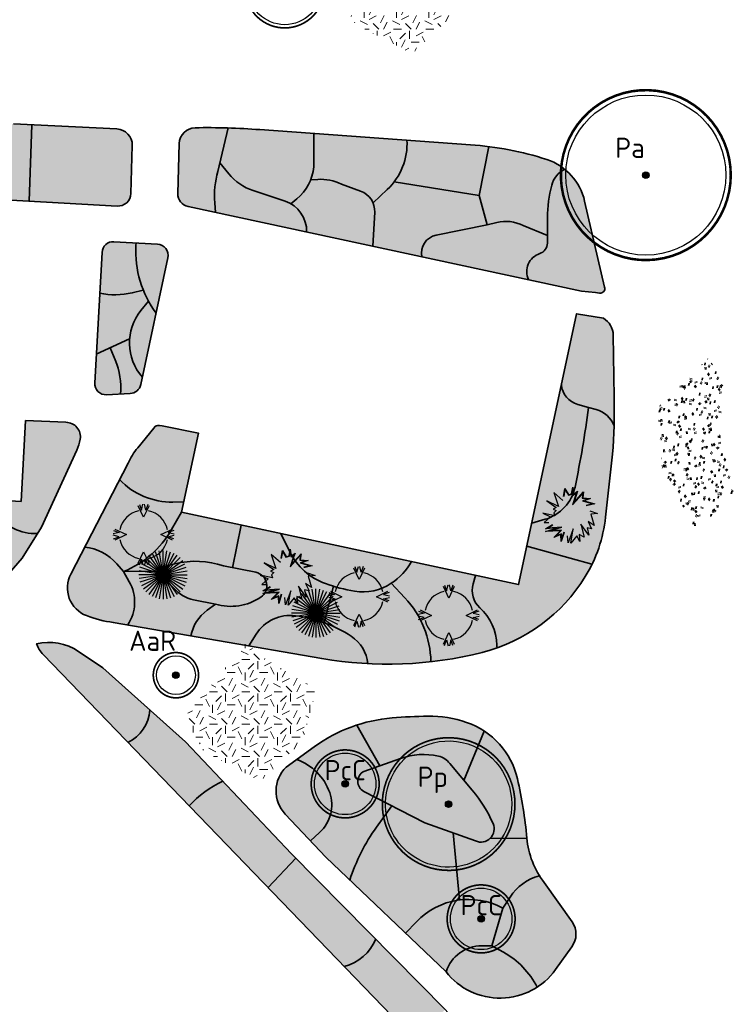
# Model space of a CAD drawing. Header units: metres. Extents: x 109081 to 109625, y 521087 to 521376.
# Tile 8 of 13: x 109360 to 109405, y 521174 to 521235. Entities that reach past the tile are written whole.
import ezdxf
from ezdxf.enums import TextEntityAlignment as Align

# ---------------------------------------------------------------- set-up
doc = ezdxf.new("R2010")
doc.units = ezdxf.units.M
doc.layers.get('0').update_dxf_attribs({"color": 253})
for name, color, linetype in [('Boom buitencontour', 253, 'Continuous'), ('Heester-I', 224, 'Continuous'), ('Heester-II', 173, 'Continuous'), ('Heester-III', 123, 'Continuous'), ('Heester-IV', 91, 'Continuous'), ('Heester-IX', 72, 'Continuous'), ('Heester-Sr', 72, 'Continuous'), ('Heester-VI', 221, 'Continuous'), ('Heester-VIII', 12, 'Continuous'), ('Heester-X', 32, 'Continuous'), ('Heester-XI', 52, 'Continuous'), ('Heester-XIII', 136, 'Continuous')]:
    doc.layers.add(name, color=color, linetype=linetype)
for name, color, linetype, lineweight in [('Heester-HhA', 117, 'Continuous', 35), ('Heester-SnS', 11, 'Continuous', 35), ('N-WE-GR-BEPLANTING-G', 90, 'Continuous', 35), ("N-WE-GR-BOMEN-Acer rubrum 'Sun valley'", 7, 'Continuous', 25), ("N-WE-GR-BOMEN-Amelanchier arborea 'Robin hill", 7, 'Continuous', 25), ('N-WE-GR-BOMEN-Parrotia persica', 7, 'Continuous', 25), ('N-WE-GR-BOMEN-Prunus avium', 7, 'Continuous', 25), ("N-WE-GR-BOMEN-Pyrus calleryana 'Chanticleer'", 7, 'Continuous', 25), ('N-WE-GR-BOMEN-tekst', 10, 'Continuous', 25), ('N-WE-GR-GRAS_KUNSTGRAS-A-200', 82, 'Continuous', 18), ('N-WE-GR-GRAS_RUIGGRAS-A-200', 62, 'Continuous', 18), ('N-WE-GR-HEESTER-Al', 90, 'Continuous', 25), ('N-WE-GR-HEESTER-Cm', 90, 'Continuous', 25), ('N-WE-GR-HEESTER-Ia', 90, 'Continuous', 25), ('N-WE-GR-SIERPLANTSOEN-G', 40, 'Continuous', 35)]:
    doc.layers.add(name, color=color, linetype=linetype, lineweight=lineweight)
doc.layers.add('Heester-PfL', color=160, linetype='Continuous', true_color=0x003fff)
doc.layers.add('Heester-VII', color=240, linetype='Continuous', true_color=0xff003f)
doc.layers.add('Heester-PlO', color=60, linetype='Continuous', lineweight=35, true_color=0xbfff00)
doc.styles.add('NLCS-ISO-M-T18', font='NLCS-ISO.ttf', dxfattribs={"height": 1.8})

# ---------------------------------------------------------------- blocks, each defined once
blk = doc.blocks.new('Prunus avium')
at = {"ltscale": 0.1}
h = blk.add_hatch(color=256, dxfattribs=at)
edge = h.paths.add_edge_path()
edge.add_arc((0, 0), 0.203, 0, 360)
at = {"color": 220}
blk.add_circle((0, 0), 4.95, dxfattribs=at)
at = {"ltscale": 0.1}
blk.add_circle((0, 0), 0.203, dxfattribs=at)
for radius in [0.105, 0.0607]:
    blk.add_circle((0, 0), radius)
at = {"layer": 'Boom buitencontour', "color": 109, "true_color": 0x135e2c, "const_width": 0.156}
blk.add_lwpolyline([(-5.087, 1.3, -0.88213), (5.25, 0, -1.13362)], format="xyb", close=True, dxfattribs=at)
at = {"layer": 'Boom buitencontour', "color": 109, "true_color": 0x135e2c}
blk.add_circle((0, 0), 5.25, dxfattribs=at)
at = {"layer": 'N-WE-GR-BOMEN-tekst', "style": 'NLCS-ISO-M-T18', "oblique": 0}
blk.add_text('Pa', height=1.25, dxfattribs=at).set_placement((-0.98, 1.689), align=Align.MIDDLE_CENTER)
blk = doc.blocks.new('Pyrus calleryana')
at = {"ltscale": 0.1}
h = blk.add_hatch(color=256, dxfattribs=at)
edge = h.paths.add_edge_path()
edge.add_arc((0, 0), 0.203, 0, 360)
at = {"color": 220}
blk.add_circle((0, 0), 1.9, dxfattribs=at)
at = {"ltscale": 0.1}
blk.add_circle((0, 0), 0.203, dxfattribs=at)
for radius in [0.105, 0.0607]:
    blk.add_circle((0, 0), radius)
at = {"layer": 'Boom buitencontour', "color": 109, "true_color": 0x135e2c, "const_width": 0.104}
blk.add_lwpolyline([(-2.035, 0.52, -0.88213), (2.1, 0, -1.13362)], format="xyb", close=True, dxfattribs=at)
at = {"layer": 'N-WE-GR-BOMEN-tekst', "style": 'NLCS-ISO-M-T18', "oblique": 0}
blk.add_text('PcC', height=1.25, dxfattribs=at).set_placement((0.004, 0.849), align=Align.MIDDLE_CENTER)
blk = doc.blocks.new('Parrotia persica')
at = {"ltscale": 0.1}
h = blk.add_hatch(color=256, dxfattribs=at)
edge = h.paths.add_edge_path()
edge.add_arc((0, 0), 0.203, 0, 360)
at = {"color": 220}
blk.add_lwpolyline([(-3.779, 0.966, -0.88213), (3.9, 0, -1.13362)], format="xyb", close=True, dxfattribs=at)
at = {"ltscale": 0.1}
blk.add_circle((0, 0), 0.203, dxfattribs=at)
for radius in [0.105, 0.0607]:
    blk.add_circle((0, 0), radius)
at = {"layer": 'Boom buitencontour', "color": 109, "true_color": 0x135e2c, "const_width": 0.104}
blk.add_lwpolyline([(-3.972, 1.015, -0.88213), (4.1, 0, -1.13362)], format="xyb", close=True, dxfattribs=at)
at = {"layer": 'N-WE-GR-BOMEN-tekst', "style": 'NLCS-ISO-M-T18', "oblique": 0}
blk.add_text('Pp', height=1.25, dxfattribs=at).set_placement((-0.98, 1.689), align=Align.MIDDLE_CENTER)
blk = doc.blocks.new('Amelanchier arborea')
at = {"ltscale": 0.1}
h = blk.add_hatch(color=256, dxfattribs=at)
edge = h.paths.add_edge_path()
edge.add_arc((0, 0), 0.203, 0, 360)
at = {"color": 220}
blk.add_circle((0, 0), 1.2, dxfattribs=at)
at = {"ltscale": 0.1}
blk.add_circle((0, 0), 0.203, dxfattribs=at)
for radius in [0.105, 0.0607]:
    blk.add_circle((0, 0), radius)
at = {"layer": 'Boom buitencontour', "color": 109, "true_color": 0x135e2c, "const_width": 0.104}
blk.add_lwpolyline([(-1.356, 0.347, -0.88213), (1.4, 0, -1.13362)], format="xyb", close=True, dxfattribs=at)
at = {"layer": 'N-WE-GR-BOMEN-tekst', "style": 'NLCS-ISO-M-T18', "oblique": 0}
blk.add_text('AaR', height=1.25, dxfattribs=at).set_placement((-1.442, 2.13), align=Align.MIDDLE_CENTER)
blk = doc.blocks.new('Acer rubrum')
at = {"ltscale": 0.1}
h = blk.add_hatch(color=256, dxfattribs=at)
edge = h.paths.add_edge_path()
edge.add_arc((0, 0), 0.203, 0, 360)
at = {"color": 220}
blk.add_circle((0, 0), 2.25, dxfattribs=at)
at = {"ltscale": 0.1}
blk.add_circle((0, 0), 0.203, dxfattribs=at)
for radius in [0.105, 0.0607]:
    blk.add_circle((0, 0), radius)
at = {"layer": 'Boom buitencontour', "color": 109, "true_color": 0x135e2c, "const_width": 0.104}
blk.add_lwpolyline([(-2.374, 0.607, -0.88213), (2.45, 0, -1.13362)], format="xyb", close=True, dxfattribs=at)
at = {"layer": 'N-WE-GR-BOMEN-tekst', "style": 'NLCS-ISO-M-T18', "oblique": 0}
blk.add_text('ArS', height=1.25, dxfattribs=at).set_placement((-0.227, 1.153), align=Align.MIDDLE_CENTER)
blk = doc.blocks.new('SGR-HEESTER_04')
at = {"flags": 128}
for points in [[(-0.257, 1.867), (-0.131, 1.516), (-0.044, 1.879)], [(0.261, 1.867), (0.136, 1.516), (0.048, 1.879)], [(0.337, 1.778), (0.002, 1.071), (-0.333, 1.778)], [(-1.862, 0.262), (-1.511, 0.137), (-1.873, 0.049)], [(-1.773, 0.338), (-1.065, 0.003), (-1.773, -0.332)], [(1.777, -0.332), (1.07, 0.003), (1.777, 0.338)], [(1.866, 0.262), (1.515, 0.137), (1.878, 0.049)], [(-1.862, -0.256), (-1.511, -0.13), (-1.873, -0.042)], [(1.866, -0.256), (1.515, -0.13), (1.878, -0.042)], [(-0.333, -1.771), (0.002, -1.064), (0.337, -1.771)], [(-0.257, -1.861), (-0.131, -1.51), (-0.044, -1.872)], [(0.261, -1.861), (0.136, -1.51), (0.048, -1.872)]]:
    blk.add_lwpolyline(points, dxfattribs=at)
for start, end in [(101.53696, 168.46304), (11.53696, 78.46304), (191.53696, 258.46304), (281.53696, 348.46304)]:
    blk.add_arc((0.002, 0.003), 1.5, start, end)
blk = doc.blocks.new('SGR-HEESTER_05')
for q in [(-0.681, 1.337), (-0.464, 1.427), (-0.235, 1.482), (0, 1.5), (0.235, 1.482), (0.464, 1.427), (0.681, 1.337), (-1.337, 0.681), (-1.214, 0.882), (-1.061, 1.061), (-0.882, 1.214), (0.882, 1.214), (1.061, 1.061), (1.214, 0.882), (1.337, 0.681), (-1.5, 0), (-1.482, 0.235), (-1.482, -0.235), (-1.427, 0.464), (-1.427, -0.464), (-1.337, -0.681), (-1.214, -0.882), (-1.061, -1.061), (-0.882, -1.214), (-0.681, -1.337), (-0.464, -1.427), (-0.235, -1.482), (1.427, 0.464), (1.482, 0.235), (1.5, 0), (1.482, -0.235), (1.427, -0.464), (1.337, -0.681), (1.214, -0.882), (1.061, -1.061), (0.882, -1.214), (0.681, -1.337), (0.464, -1.427), (0.235, -1.482), (0, -1.5)]:
    blk.add_line((0, 0), q)
blk = doc.blocks.new('SGR-HEESTER_06')
at = {"flags": 128}
for points in [[(-0.501, 1.061), (-0.501, 1.545), (-0.215, 1.222), (-0.215, 1.222), (-0.042, 1.297), (-0.042, 1.706), (0.083, 1.297), (0.294, 1.508), (0.256, 1.297), (0.182, 0.776), (0.666, 1.533), (0.679, 1.173), (1.163, 1.21), (0.79, 0.999), (1.473, 0.912), (0.977, 0.713)], [(-0.47, 1.061), (-0.47, 1.464), (-0.224, 1.185), (-0.011, 1.277), (-0.011, 1.5), (0.068, 1.239), (0.247, 1.417), (0.226, 1.302), (0.132, 0.64), (0.639, 1.433), (0.649, 1.14), (1.028, 1.169), (0.695, 0.98), (1.352, 0.897), (0.965, 0.742)], [(-0.501, 0.8), (-1.147, 1.197), (-0.712, 0.391), (-1.482, 0.614), (-0.836, 0.304), (-1.01, 0.18), (-0.811, 0.118), (-0.923, -0.044), (-0.836, -0.217), (-1.606, -0.168), (-1.085, -0.329), (-1.42, -0.726), (-1.134, -0.677)], [(1.25, 0.44), (1.746, 0.366), (1.337, 0.254), (1.647, -0.416), (1.25, -0.23), (1.535, -0.639), (1.25, -0.627), (1.424, -1.049), (0.84, -0.466), (1.175, -1.223), (0.84, -1.111), (0.952, -1.533), (0.703, -1.21), (0.405, -1.719), (0.418, -0.813), (0.244, -1.731), (0.132, -1.297)], [(-0.104, -1.136), (-0.191, -1.707), (-0.278, -1.297), (-0.687, -1.545), (-0.352, -1.074), (-1.258, -1.272), (-0.551, -0.925), (-1.283, -1.098), (-0.886, -0.763)], [(-0.134, -1.131), (-0.196, -1.536), (-0.257, -1.248), (-0.577, -1.442), (-0.281, -1.027), (-1.018, -1.188), (-0.292, -0.832), (-1.165, -1.039), (-0.866, -0.787)]]:
    blk.add_lwpolyline(points, dxfattribs=at)

msp = doc.modelspace()

# ---------------------------------------------------------------- hatches: boundary and pattern name
at = {"layer": 'Heester-HhA'}
h = msp.add_hatch(color=256, dxfattribs=at)
h.dxf.hatch_style = 1
h.paths.add_polyline_path([(109396.613, 521203.853), (109397.051, 521207.741, 0.009527), (109397.135, 521209.506, 0.238253), (109396.033, 521210.5), (109395.558, 521210.63, -0.019757), (109394.724, 521205.712, -0.276224), (109392.884, 521203.723), (109392.05, 521203.479), (109391.748, 521202.069), (109395.773, 521200.94, 0.085816)])
h = msp.add_hatch(color=256, dxfattribs=at)
h.dxf.hatch_style = 1
h.paths.add_polyline_path([(109371.459, 521209.04), (109369.209, 521209.506), (109369.044, 521209.526, 0.290186), (109368.687, 521209.355), (109367.699, 521208.146, 0.066023), (109367.104, 521207.182), (109366.581, 521206.172, 0.21144), (109369.879, 521204.788), (109370.55, 521204.802)])
h = msp.add_hatch(color=256, dxfattribs=at)
h.dxf.hatch_style = 1
h.paths.add_polyline_path([(109361.503, 521202.835, -0.236606), (109358.884, 521204.086), (109358.209, 521204.956), (109356.049, 521205.078), (109355.965, 521203.179), (109356.209, 521200.265, -0.013221), (109356.865, 521199.966, 0.308755), (109359.766, 521200.39), (109360.566, 521201.313)])
h = msp.add_hatch(color=256, dxfattribs=at)
h.dxf.hatch_style = 1
h.paths.add_polyline_path([(109379.793, 521199.588, -0.012215), (109379.306, 521199.748, -0.195302), (109377.102, 521201.712), (109376.549, 521202.836), (109374.094, 521203.363), (109373.566, 521200.728), (109374.993, 521200.446, -0.666237), (109375.304, 521198.912, -0.224269), (109372.505, 521198.477), (109371.987, 521198.1, 0.190623), (109370.986, 521196.518), (109374.558, 521195.9), (109375.017, 521196.622, -0.290437), (109377.449, 521197.763, -0.056193), (109379.232, 521197.329)])
h = msp.add_hatch(color=256, dxfattribs=at)
h.dxf.hatch_style = 1
h.paths.add_polyline_path([(109388.426, 521199.728), (109388.58, 521200.257), (109384.629, 521201.104, -0.112023), (109383.373, 521199.774), (109384.218, 521198.864, -0.183247), (109385.821, 521194.92, 0.033817), (109388.994, 521195.498, 0.022837), (109389.909, 521195.774, -0.042385), (109389.892, 521195.945, 0.208299), (109388.843, 521198.258, -0.287655)])
h = msp.add_hatch(color=256, dxfattribs=at)
h.dxf.hatch_style = 1
h.paths.add_polyline_path([(109336.827, 521197.418), (109330.537, 521194.706), (109331.132, 521193.329), (109335.995, 521195.561, 0.125594), (109372.175, 521149.266), (109373.393, 521148.326), (109370.136, 521144.107), (109371.086, 521143.491), (109375.17, 521148.849), (109373.092, 521150.454, -0.128552)])
at = {"layer": 'Heester-I'}
h = msp.add_hatch(color=256, dxfattribs=at)
h.dxf.hatch_style = 1
h.paths.add_polyline_path([(109373.293, 521227.901, 0.012575), (109371.246, 521227.911, 0.400062), (109370.267, 521226.94), (109370.179, 521223.843, 0.361626), (109370.811, 521223.038), (109372.509, 521222.674), (109372.46, 521223.28, -0.091971), (109372.659, 521225.217)])
h = msp.add_hatch(color=256, dxfattribs=at)
h.dxf.hatch_style = 1
h.paths.add_polyline_path([(109395.32, 521223.379, 0.166822), (109394.088, 521225.347, 0.215695), (109393.287, 521224.359, 0.063746), (109393.028, 521222.362), (109393.027, 521221.259), (109393.015, 521220.776, -0.316379), (109392.541, 521220.137, 0.449561), (109391.85, 521218.528), (109395.126, 521217.825), (109395.987, 521217.729), (109396.245, 521217.694, 0.550597), (109396.557, 521218.066)])
h = msp.add_hatch(color=256, dxfattribs=at)
h.dxf.hatch_style = 1
h.paths.add_polyline_path([(109367.986, 521212.498, -0.202994), (109367.201, 521214.87), (109365.999, 521214.317), (109366.315, 521213.567, -0.124551), (109366.633, 521211.46), (109367.242, 521211.493, 0.338694), (109367.889, 521212.045)])
h = msp.add_hatch(color=256, dxfattribs=at)
h.dxf.hatch_style = 1
h.paths.add_polyline_path([(109369.914, 521199.493), (109369.137, 521200.238, -0.229759), (109369.037, 521200.51), (109366.825, 521200.487), (109367.177, 521199.866, -0.282016), (109367.086, 521197.192), (109370.986, 521196.518, -0.190623), (109371.987, 521198.1), (109372.505, 521198.477), (109371.158, 521198.747, -0.173149)])
h = msp.add_hatch(color=256, dxfattribs=at)
h.dxf.hatch_style = 1
h.paths.add_polyline_path([(109365.541, 521194.538), (109364.04, 521195.552, 0.208318), (109361.446, 521196.033, 0.110186), (109361.855, 521195.364), (109367.091, 521189.941, 0.270419), (109368.449, 521191.941)])
h = msp.add_hatch(color=256, dxfattribs=at)
h.dxf.hatch_style = 1
h.paths.add_polyline_path([(109389.112, 521190.641, 0.062903), (109388.026, 521191.173, 0.085736), (109385.633, 521191.555, 0.017781), (109383.425, 521191.449, 0.058257), (109381.238, 521191.006), (109382.668, 521188.492), (109383.935, 521188.942, -0.140006), (109386.279, 521189.089, -0.182786), (109386.984, 521188.631), (109387.864, 521187.586)])
h = msp.add_hatch(color=256, dxfattribs=at)
h.dxf.hatch_style = 1
h.paths.add_polyline_path([(109391.747, 521184.024), (109389.463, 521183.993, -0.299002), (109388.575, 521183.846), (109387.203, 521184.341), (109387.581, 521180.2, -0.156787), (109390.271, 521179.7), (109390.716, 521180.381, -0.181964), (109392.524, 521181.703, -0.117285)])
at = {"layer": 'Heester-II'}
h = msp.add_hatch(color=256, dxfattribs=at)
h.dxf.hatch_style = 1
h.paths.add_polyline_path([(109378.58, 521227.557), (109375.255, 521227.795, 0.012069), (109373.293, 521227.901), (109372.784, 521225.748), (109373.33, 521225.068, 0.147558), (109374.833, 521224.038, -0.006802), (109376.809, 521223.379, -0.049889), (109377.167, 521223.213), (109377.533, 521223.517, 0.198303), (109378.577, 521225.492)])
h = msp.add_hatch(color=256, dxfattribs=at)
h.dxf.hatch_style = 1
h.paths.add_polyline_path([(109392.541, 521220.137, 0.316379), (109393.015, 521220.776), (109393.027, 521221.259), (109391.53, 521221.87, 0.180313), (109389.884, 521222.057), (109389.292, 521221.91), (109386.138, 521221.273, 0.412751), (109385.25, 521219.943), (109391.85, 521218.528, -0.449561)])
h = msp.add_hatch(color=256, dxfattribs=at)
h.dxf.hatch_style = 1
h.paths.add_polyline_path([(109368.834, 521216.454, -0.033882), (109368.364, 521217.196), (109367.9, 521216.621, 0.364673), (109367.986, 521212.498)])
h = msp.add_hatch(color=256, dxfattribs=at)
h.dxf.hatch_style = 1
h.paths.add_polyline_path([(109366.315, 521213.567), (109365.999, 521214.317), (109365.141, 521213.923), (109365.042, 521212.153, 0.446728), (109365.778, 521211.414), (109366.633, 521211.46, 0.124551)])
h = msp.add_hatch(color=256, dxfattribs=at)
h.dxf.hatch_style = 1
h.paths.add_polyline_path([(109367.177, 521199.866), (109366.825, 521200.487), (109366.41, 521200.964, 0.187141), (109364.427, 521202.008), (109363.562, 521200.336, 0.445868), (109364.532, 521197.769, 0.060847), (109366.191, 521197.347), (109367.086, 521197.192, 0.282016)])
h = msp.add_hatch(color=256, dxfattribs=at)
h.dxf.hatch_style = 1
h.paths.add_polyline_path([(109372.953, 521187.54, 0.092656), (109370.874, 521186.021), (109375.754, 521180.967), (109377.462, 521182.782), (109377.195, 521183.051)])
at = {"layer": 'Heester-III'}
h = msp.add_hatch(color=256, dxfattribs=at)
h.dxf.hatch_style = 1
h.paths.add_polyline_path([(109367.362, 521226.817, 0.408629), (109366.41, 521227.844), (109361.152, 521228.094), (109360.993, 521223.378), (109366.433, 521223.071, 0.422443), (109367.278, 521223.847)])
h = msp.add_hatch(color=256, dxfattribs=at)
h.dxf.hatch_style = 1
h.paths.add_polyline_path([(109394.088, 521225.347, 0.088385), (109392.99, 521225.953, 0.045545), (109389.389, 521226.753), (109388.805, 521223.724), (109389.292, 521221.91), (109389.884, 521222.057, -0.180313), (109391.53, 521221.87), (109393.027, 521221.259), (109393.028, 521222.362, -0.063746), (109393.287, 521224.359, -0.215695)])
h = msp.add_hatch(color=256, dxfattribs=at)
h.dxf.hatch_style = 1
h.paths.add_polyline_path([(109382.354, 521222.697, 0.322075), (109381.472, 521224.001), (109380.291, 521224.436, 0.128467), (109378.825, 521224.722), (109378.385, 521224.694, -0.126111), (109377.533, 521223.517), (109377.167, 521223.213, -0.270224), (109378.14, 521221.467), (109382.236, 521220.589)])
h = msp.add_hatch(color=256, dxfattribs=at)
h.dxf.hatch_style = 1
h.paths.add_polyline_path([(109397.085, 521215.105, 0.257115), (109396.488, 521216.145), (109394.826, 521216.425), (109393.881, 521212.02, 0.308616), (109394.893, 521210.816), (109395.558, 521210.63), (109396.033, 521210.5, -0.238253), (109397.135, 521209.506, 0.009448), (109397.151, 521211.257)])
h = msp.add_hatch(color=256, dxfattribs=at)
h.dxf.hatch_style = 1
h.paths.add_polyline_path([(109386.984, 521188.631, 0.182786), (109386.279, 521189.089, 0.140006), (109383.935, 521188.942), (109381.673, 521188.139, 0.611026), (109381.673, 521186.91), (109385.443, 521184.977), (109388.575, 521183.846, 0.685628), (109389.657, 521184.927, 0.070984), (109388.378, 521186.976)])
at = {"layer": 'Heester-IV'}
h = msp.add_hatch(color=256, dxfattribs=at)
h.dxf.hatch_style = 1
h.paths.add_polyline_path([(109384.337, 521227.146), (109378.58, 521227.557), (109378.577, 521225.492, -0.070431), (109378.385, 521224.694), (109378.825, 521224.722, -0.128467), (109380.291, 521224.436), (109381.472, 521224.001, -0.204387), (109382.242, 521223.275), (109383.123, 521224.101, 0.222843)])
h = msp.add_hatch(color=256, dxfattribs=at)
h.dxf.hatch_style = 1
h.paths.add_polyline_path([(109388.805, 521223.724), (109383.549, 521224.572, -0.041197), (109383.123, 521224.101), (109382.242, 521223.275, -0.110419), (109382.354, 521222.697), (109382.236, 521220.589), (109385.25, 521219.943, -0.412751), (109386.138, 521221.273), (109389.292, 521221.91)])
h = msp.add_hatch(color=256, dxfattribs=at)
h.dxf.hatch_style = 1
h.paths.add_polyline_path([(109369.568, 521219.876, 0.460317), (109368.923, 521220.722), (109367.595, 521220.797), (109367.587, 521220.638, 0.173132), (109368.834, 521216.454)])
h = msp.add_hatch(color=256, dxfattribs=at)
h.dxf.hatch_style = 1
h.paths.add_polyline_path([(109367.9, 521216.621), (109368.364, 521217.196, -0.028824), (109368.045, 521217.873), (109367.358, 521217.713, -0.109322), (109365.354, 521217.689), (109365.141, 521213.923), (109367.201, 521214.87, -0.150535)])
h = msp.add_hatch(color=256, dxfattribs=at)
h.dxf.hatch_style = 1
h.paths.add_polyline_path([(109369.793, 521203.082), (109370.411, 521204.152), (109370.55, 521204.802), (109369.879, 521204.788, -0.21144), (109366.581, 521206.172), (109364.427, 521202.008, -0.187141), (109366.41, 521200.964), (109366.825, 521200.487, 0.165904)])
h = msp.add_hatch(color=256, dxfattribs=at)
h.dxf.hatch_style = 1
h.paths.add_polyline_path([(109380.895, 521196.495, 0.113498), (109377.449, 521197.763, 0.290437), (109375.017, 521196.622), (109374.558, 521195.9), (109379.075, 521195.119, 0.030088), (109381.927, 521194.801, 0.226199)])
h = msp.add_hatch(color=256, dxfattribs=at)
h.dxf.hatch_style = 1
h.paths.add_polyline_path([(109370.66, 521189.967), (109368.449, 521191.941, -0.270419), (109367.091, 521189.941), (109370.874, 521186.021, -0.092656), (109372.953, 521187.54)])
at = {"layer": 'Heester-IX'}
h = msp.add_hatch(color=256, dxfattribs=at)
h.dxf.hatch_style = 1
h.paths.add_polyline_path([(109390.271, 521179.7, 0.337148), (109384.924, 521178.861), (109384.246, 521178.156), (109386.754, 521175.769, -0.324378), (109388.96, 521177.368), (109389.589, 521177.368)])
at = {"layer": 'Heester-PfL'}
h = msp.add_hatch(color=256, dxfattribs=at)
h.dxf.hatch_style = 1
h.paths.add_polyline_path([(109361.152, 521228.094), (109360.017, 521228.148), (109353.993, 521228.393), (109354.089, 521225.967, -0.082782), (109356.8, 521225.549, -0.218033), (109358.56, 521223.918), (109358.731, 521223.506), (109360.993, 521223.378)])
h = msp.add_hatch(color=256, dxfattribs=at)
h.dxf.hatch_style = 1
h.paths.add_polyline_path([(109376.809, 521223.379, 0.006802), (109374.833, 521224.038, -0.147558), (109373.33, 521225.068), (109372.784, 521225.748), (109372.659, 521225.217, 0.091971), (109372.46, 521223.28), (109372.509, 521222.674), (109378.14, 521221.467, 0.324487)])
h = msp.add_hatch(color=256, dxfattribs=at)
h.dxf.hatch_style = 1
h.paths.add_polyline_path([(109367.587, 521220.638), (109367.595, 521220.797), (109366.235, 521220.873, 0.414214), (109365.496, 521220.214), (109365.354, 521217.689, 0.109322), (109367.358, 521217.713), (109368.045, 521217.873, -0.109179)])
h = msp.add_hatch(color=256, dxfattribs=at)
h.dxf.hatch_style = 1
h.paths.add_polyline_path([(109382.407, 521177.782, -0.231869), (109380.468, 521176.083), (109384.759, 521171.639), (109386.71, 521173.432)])
at = {"layer": 'Heester-PlO'}
h = msp.add_hatch(color=256, dxfattribs=at)
h.dxf.hatch_style = 1
h.paths.add_polyline_path([(109395.558, 521210.63), (109394.893, 521210.816, -0.308616), (109393.881, 521212.02), (109392.328, 521204.772), (109392.05, 521203.479), (109392.884, 521203.723, 0.276224), (109394.724, 521205.712, 0.019757)])
h = msp.add_hatch(color=256, dxfattribs=at)
h.dxf.hatch_style = 1
h.paths.add_polyline_path([(109363.938, 521207.983, 0.068195), (109364.147, 521208.67, 0.458613), (109363.266, 521209.714), (109360.776, 521209.821), (109360.494, 521204.827), (109358.209, 521204.956), (109358.884, 521204.086, 0.236606), (109361.503, 521202.835), (109361.752, 521203.24)])
h = msp.add_hatch(color=256, dxfattribs=at)
h.dxf.hatch_style = 1
h.paths.add_polyline_path([(109374.094, 521203.363), (109370.411, 521204.152), (109369.793, 521203.082, -0.165904), (109366.825, 521200.487), (109369.037, 521200.51, -0.229759), (109369.188, 521200.757), (109369.997, 521200.964, -0.147156), (109373.003, 521200.84), (109373.566, 521200.728)])
h = msp.add_hatch(color=256, dxfattribs=at)
h.dxf.hatch_style = 1
h.paths.add_polyline_path([(109384.629, 521201.104), (109376.549, 521202.836), (109377.102, 521201.712, 0.195302), (109379.306, 521199.748, 0.044292), (109381.103, 521199.283, 0.191317), (109383.373, 521199.774, 0.112023)])
h = msp.add_hatch(color=256, dxfattribs=at)
h.dxf.hatch_style = 1
h.paths.add_polyline_path([(109395.355, 521200.178, 0.024449), (109395.773, 521200.94), (109391.748, 521202.069), (109391.238, 521199.688), (109388.58, 521200.257), (109388.426, 521199.728, 0.287655), (109388.843, 521198.258, -0.208299), (109389.892, 521195.945, 0.042385), (109389.909, 521195.774, 0.172149)])
at = {"layer": 'Heester-SnS'}
h = msp.add_hatch(color=256, dxfattribs=at)
h.dxf.hatch_style = 1
h.paths.add_polyline_path([(109374.993, 521200.446), (109373.003, 521200.84, 0.147156), (109369.997, 521200.964), (109369.188, 521200.757, 0.485128), (109369.137, 521200.238), (109369.914, 521199.493, 0.173149), (109371.158, 521198.747), (109372.505, 521198.477, 0.224269), (109375.304, 521198.912, 0.666237)])
h = msp.add_hatch(color=256, dxfattribs=at)
h.dxf.hatch_style = 1
h.paths.add_polyline_path([(109384.218, 521198.864), (109383.373, 521199.774, -0.191317), (109381.103, 521199.283, -0.032059), (109379.793, 521199.588), (109379.232, 521197.329, -0.056942), (109380.895, 521196.495, -0.226199), (109381.927, 521194.801, 0.040874), (109385.821, 521194.92, 0.183247)])
at = {"layer": 'Heester-Sr'}
h = msp.add_hatch(color=256, dxfattribs=at)
h.dxf.hatch_style = 1
h.paths.add_polyline_path([(109389.389, 521226.753, 0.014177), (109388.245, 521226.867), (109384.337, 521227.146, -0.179993), (109383.549, 521224.572), (109388.805, 521223.724)])
h = msp.add_hatch(color=256, dxfattribs=at)
h.dxf.hatch_style = 1
h.paths.add_polyline_path([(109377.462, 521182.782), (109375.754, 521180.967), (109380.468, 521176.083, 0.231869), (109382.407, 521177.782)])
at = {"layer": 'Heester-VI'}
h = msp.add_hatch(color=256, dxfattribs=at)
h.dxf.hatch_style = 1
h.paths.add_polyline_path([(109381.238, 521191.006, 0.077162), (109378.611, 521189.67), (109377.512, 521188.878, -0.227998), (109379.564, 521186.837, -0.301749), (109378.943, 521184.372), (109378.373, 521183.854), (109379.324, 521182.841), (109380.809, 521181.427, -0.079326), (109382.457, 521184.706), (109383.404, 521186.022), (109381.673, 521186.91, -0.611026), (109381.673, 521188.139), (109382.668, 521188.492)])
at = {"layer": 'Heester-VII'}
h = msp.add_hatch(color=256, dxfattribs=at)
h.dxf.hatch_style = 1
h.paths.add_polyline_path([(109379.564, 521186.837, 0.227998), (109377.512, 521188.878), (109376.871, 521188.416, 0.406282), (109376.819, 521185.507), (109378.373, 521183.854), (109378.943, 521184.372, 0.301749)])
at = {"layer": 'Heester-VIII'}
h = msp.add_hatch(color=256, dxfattribs=at)
h.dxf.hatch_style = 1
h.paths.add_polyline_path([(109387.203, 521184.341), (109385.443, 521184.977), (109383.404, 521186.022), (109382.457, 521184.706, 0.079326), (109380.809, 521181.427), (109384.246, 521178.156), (109384.924, 521178.861, -0.171306), (109387.581, 521180.2)])
at = {"layer": 'Heester-X'}
h = msp.add_hatch(color=256, dxfattribs=at)
h.dxf.hatch_style = 1
h.paths.add_polyline_path([(109394.542, 521178.849), (109392.819, 521181.277, -0.02452), (109392.524, 521181.703, 0.181964), (109390.716, 521180.381), (109390.271, 521179.7), (109389.589, 521177.368), (109390.297, 521176.975, -0.147786), (109392.39, 521174.819, 0.093487), (109393.522, 521175.9), (109394.526, 521177.303, 0.324602)])
at = {"layer": 'Heester-XI'}
h = msp.add_hatch(color=256, dxfattribs=at)
h.dxf.hatch_style = 1
h.paths.add_polyline_path([(109389.112, 521190.641), (109387.864, 521187.586), (109388.378, 521186.976, -0.070984), (109389.657, 521184.927, -0.32085), (109389.463, 521183.993), (109391.747, 521184.024, 0.033778), (109391.168, 521187.681, 0.193726)])
at = {"layer": 'Heester-XIII'}
h = msp.add_hatch(color=256, dxfattribs=at)
h.dxf.hatch_style = 1
h.paths.add_polyline_path([(109390.297, 521176.975), (109389.589, 521177.368), (109388.96, 521177.368, 0.324378), (109386.754, 521175.769, 0.389844), (109392.39, 521174.819, 0.147786)])
at = {"layer": 'N-WE-GR-GRAS_KUNSTGRAS-A-200'}
h = msp.add_hatch(dxfattribs=at)
h.set_pattern_fill('AGR-GRAS_02-SO', color=256, scale=0.2, pattern_type=2)
h.set_pattern_definition([(0, (105.497, 31.9957), (2, 2), [0.5, -1.5]), (0, (106.597, 33.1957), (2, 2), [0.5, -1.5]), (90, (105.697, 32.6957), (-2, 2), [0.5, -1.5]), (90, (106.497, 33.3957), (-2, 2), [0.5, -1.5]), (45, (105.897, 33.3957), (0, 2), [0.5, -2.328427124]), (135, (106.597, 31.9957), (-2, 0), [0.5, -2.328427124]), (26.5650512, (105.9971, 32.5957), (2, 8e-10), [0.5, -3.972135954]), (26.5650512, (106.8971, 33.5957), (2, 8e-10), [0.5, -3.972135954]), (63.43494882, (106.8971, 31.9957), (1e-10, 2), [0.5, -3.972135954]), (63.43494882, (105.9971, 32.8957), (1e-10, 2), [0.5, -3.972135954]), (63.43494882, (106.6971, 32.3957), (1e-10, 2), [0.5, -3.972135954]), (116.5650512, (105.4971, 33.0957), (-8e-10, 2), [0.5, -3.972135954]), (153.43494882, (105.8971, 32.2957), (-2, 1e-10), [0.5, -3.972135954])])
h.paths.add_polyline_path([(109383.748, 521241.001), (109379.977, 521236.452), (109381.147, 521234.307), (109384.658, 521232.488), (109387.258, 521234.957), (109388.103, 521238.142), (109385.048, 521239.961)])
h = msp.add_hatch(dxfattribs=at)
h.set_pattern_fill('AGR-GRAS_02-SO', color=256, scale=0.2, pattern_type=2)
h.set_pattern_definition([(0, (96.1309, -12.9433), (2, 2), [0.5, -1.5]), (0, (97.2309, -11.7433), (2, 2), [0.5, -1.5]), (90, (96.3309, -12.2433), (-2, 2), [0.5, -1.5]), (90, (97.1309, -11.5433), (-2, 2), [0.5, -1.5]), (45, (96.5309, -11.5433), (0, 2), [0.5, -2.328427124]), (135, (97.2309, -12.9433), (-2, 0), [0.5, -2.328427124]), (26.5650512, (96.6309, -12.3433), (2, 8e-10), [0.5, -3.972135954]), (26.5650512, (97.5309, -11.3433), (2, 8e-10), [0.5, -3.972135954]), (63.43494882, (97.5309, -12.9433), (1e-10, 2), [0.5, -3.972135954]), (63.43494882, (96.6309, -12.0433), (1e-10, 2), [0.5, -3.972135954]), (63.43494882, (97.3309, -12.5433), (1e-10, 2), [0.5, -3.972135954]), (116.5650512, (96.1309, -11.8433), (-8e-10, 2), [0.5, -3.972135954]), (153.43494882, (96.5309, -12.6433), (-2, 1e-10), [0.5, -3.972135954])])
h.paths.add_polyline_path([(109374.382, 521196.062), (109370.611, 521191.513), (109371.781, 521189.368), (109375.292, 521187.549), (109377.892, 521190.018), (109378.737, 521193.203), (109375.682, 521195.022)])
at = {"layer": 'N-WE-GR-GRAS_RUIGGRAS-A-200'}
h = msp.add_hatch(dxfattribs=at)
h.set_pattern_fill('AGR-GRAS_RUIGGRAS-SO', color=256, scale=0.2, pattern_type=2)
h.set_pattern_definition([(40, (-3.1702, 17.4312), (-0.555182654, 1.3617166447), [0.15, -1.6]), (40, (-3.1202, 17.3812), (-0.555182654, 1.3617166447), [0.15, -1.6]), (95, (-2.8702, 17.3812), (-1.5727322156, 0.765841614), [0.15, -0.8]), (95, (-2.8002, 17.3812), (-1.5727322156, 0.765841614), [0.15, -0.8]), (125, (-2.7702, 17.6312), (-1.474643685, 0.1882179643), [0.15, -1]), (125, (-2.7202, 17.6812), (-1.474643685, 0.1882179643), [0.15, -1]), (15, (-3.1702, 17.6812), (0.3207364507, 1.1212172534), [0.15, -0.8]), (15, (-3.1702, 17.7512), (0.3207364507, 1.1212172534), [0.15, -0.8]), (165, (-3.1702, 17.6812), (-0.9677840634, -1.2935973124), [0.15, -0.8]), (165, (-3.1702, 17.7512), (-0.9677840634, -1.2935973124), [0.15, -0.8]), (65, (-3.17024, 17.4312), (-0.5348680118, 0.7459331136), [0.15, -1]), (65, (-3.12024, 17.3812), (-0.5348680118, 0.7459331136), [0.15, -1]), (80, (-2.8702, 17.3812), (-1.3209282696, 1.1467992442), [0.15, -0.8]), (80, (-2.8202, 17.3812), (-1.3209282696, 1.1467992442), [0.15, -0.8]), (80, (-3.0702, 17.6312), (-0.9327132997, 0.4690905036), [0.15, -0.8]), (80, (-3.0202, 17.6312), (-0.9327132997, 0.4690905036), [0.15, -0.8])])
h.paths.add_polyline_path([(109402.993, 521213.716), (109399.827, 521210.619), (109400.102, 521206.904), (109402.236, 521202.913), (109404.507, 521205.39), (109403.75, 521209.312), (109404.025, 521211.858)])

# ---------------------------------------------------------------- linework, layer by layer
at = {"layer": 'N-WE-GR-BEPLANTING-G', "flags": 128}
for points in [[(109340.183, 521224.552), (109366.433, 521223.071, 0.422443), (109367.278, 521223.847), (109367.362, 521226.817, 0.408629), (109366.41, 521227.844), (109360.017, 521228.148)], [(109395.987, 521217.729), (109396.245, 521217.694, 0.550597), (109396.557, 521218.066), (109395.32, 521223.379, 0.259027), (109392.99, 521225.953, 0.059585), (109388.259, 521226.866), (109375.255, 521227.795, 0.024648), (109371.246, 521227.911, 0.400062), (109370.267, 521226.94), (109370.179, 521223.843, 0.361626), (109370.811, 521223.038), (109395.126, 521217.825), (109395.987, 521217.729)], [(109359.766, 521200.39), (109360.566, 521201.313), (109361.752, 521203.24), (109363.938, 521207.983, 0.068195), (109364.147, 521208.67, 0.458613), (109363.266, 521209.714), (109360.776, 521209.821), (109360.494, 521204.827), (109339.228, 521206.027)]]:
    msp.add_lwpolyline(points, format="xyb", dxfattribs=at)
for points in [[(109367.889, 521212.045), (109369.568, 521219.876, 0.460317), (109368.923, 521220.722), (109366.235, 521220.873, 0.414214), (109365.496, 521220.214), (109365.042, 521212.153, 0.446728), (109365.778, 521211.414), (109367.242, 521211.493, 0.338694)], [(109397.151, 521211.257, -0.018977), (109397.051, 521207.741), (109396.613, 521203.853, -0.110497), (109395.355, 521200.178, -0.195756), (109388.994, 521195.498, -0.105118), (109379.075, 521195.119), (109366.191, 521197.347, -0.060847), (109364.532, 521197.769, -0.445868), (109363.562, 521200.336), (109367.104, 521207.182, -0.066023), (109367.699, 521208.146), (109368.687, 521209.355, -0.290186), (109369.044, 521209.526), (109369.209, 521209.506), (109371.459, 521209.04), (109370.411, 521204.152), (109391.238, 521199.688), (109392.328, 521204.772), (109394.826, 521216.425), (109396.488, 521216.145, -0.257115), (109397.085, 521215.105)], [(109370.136, 521144.107), (109371.086, 521143.491), (109375.17, 521148.849), (109373.092, 521150.454, -0.128552), (109336.827, 521197.418), (109330.537, 521194.706), (109331.132, 521193.329), (109335.995, 521195.561, 0.125594), (109372.175, 521149.266), (109373.393, 521148.326)], [(109388.518, 521167.745), (109390.069, 521169.673), (109386.71, 521173.432), (109377.195, 521183.051), (109370.66, 521189.967), (109365.541, 521194.538), (109364.04, 521195.552, 0.208318), (109361.446, 521196.033, 0.110186), (109361.855, 521195.364)], [(109376.871, 521188.416), (109378.611, 521189.67, -0.13603), (109383.425, 521191.449, -0.017781), (109385.633, 521191.555, -0.085736), (109388.026, 521191.173, -0.259795), (109391.168, 521187.681, -0.033778), (109391.747, 521184.024, 0.142214), (109392.819, 521181.277), (109394.542, 521178.849, -0.324602), (109394.526, 521177.303), (109393.522, 521175.9, -0.501613), (109386.754, 521175.769), (109379.324, 521182.841), (109376.819, 521185.507, -0.406282)]]:
    msp.add_lwpolyline(points, format="xyb", close=True, dxfattribs=at)
at = {"layer": 'N-WE-GR-SIERPLANTSOEN-G', "flags": 128}
for points in [[(109361.152, 521228.094), (109360.993, 521223.378)], [(109383.549, 521224.572), (109388.805, 521223.724), (109389.389, 521226.753)], [(109367.201, 521214.87), (109365.141, 521213.923)], [(109374.094, 521203.363), (109373.566, 521200.728)], [(109391.748, 521202.069), (109395.773, 521200.94)], [(109369.037, 521200.51), (109366.825, 521200.487)], [(109379.793, 521199.588), (109379.232, 521197.329)], [(109382.668, 521188.492), (109381.238, 521191.006)], [(109387.864, 521187.586), (109389.112, 521190.641)], [(109387.203, 521184.341), (109387.581, 521180.2)], [(109389.463, 521183.993), (109391.747, 521184.024)], [(109375.754, 521180.967), (109377.462, 521182.782)]]:
    msp.add_lwpolyline(points, dxfattribs=at)
for points in [[(109372.509, 521222.674), (109372.46, 521223.28, -0.091971), (109372.659, 521225.217), (109373.293, 521227.901)], [(109377.167, 521223.213), (109377.533, 521223.517, 0.198303), (109378.577, 521225.492), (109378.58, 521227.557)], [(109382.242, 521223.275), (109383.123, 521224.101, 0.222843), (109384.337, 521227.146, 0.942431)], [(109372.784, 521225.748), (109373.33, 521225.068, 0.147558), (109374.833, 521224.038, -0.006802), (109376.809, 521223.379, -0.324487), (109378.14, 521221.467, -102.683575)], [(109389.292, 521221.91), (109389.884, 521222.057, -0.180313), (109391.53, 521221.87), (109393.027, 521221.259), (109393.028, 521222.362, -0.063746), (109393.287, 521224.359, -0.215695), (109394.088, 521225.347, -2.716323)], [(109378.385, 521224.694), (109378.825, 521224.722, -0.128467), (109380.291, 521224.436), (109381.472, 521224.001, -0.322075), (109382.354, 521222.697), (109382.236, 521220.589)], [(109388.805, 521223.724), (109389.292, 521221.91), (109386.138, 521221.273, 0.412751), (109385.25, 521219.943, 6.441135)], [(109393.027, 521221.259), (109393.015, 521220.776, -0.316379), (109392.541, 521220.137, 0.449561), (109391.85, 521218.528, -9.761737)], [(109367.595, 521220.797), (109367.587, 521220.638, 0.173132), (109368.834, 521216.454)], [(109368.045, 521217.873), (109367.358, 521217.713, -0.109322), (109365.354, 521217.689, -0.109322)], [(109368.364, 521217.196), (109367.9, 521216.621, 0.364673), (109367.986, 521212.498, 0.364673)], [(109365.999, 521214.317), (109366.315, 521213.567, -0.124551), (109366.633, 521211.46, -0.124551)], [(109392.05, 521203.479), (109392.884, 521203.723, 0.276224), (109394.724, 521205.712, 0.019757), (109395.558, 521210.63), (109394.893, 521210.816, -0.308616), (109393.881, 521212.02, -1.105544)], [(109395.558, 521210.63), (109396.033, 521210.5, -0.238253), (109397.135, 521209.506, 0.685637)], [(109370.55, 521204.802), (109369.879, 521204.788, -0.21144), (109366.581, 521206.172, -6.49438)], [(109358.209, 521204.956), (109358.884, 521204.086, 0.236606), (109361.503, 521202.835, -0.009469)], [(109370.411, 521204.152), (109369.793, 521203.082, -0.165904), (109366.825, 521200.487), (109366.41, 521200.964, 0.187141), (109364.427, 521202.008, 7.728865)], [(109376.549, 521202.836), (109377.102, 521201.712, 0.195302), (109379.306, 521199.748, 0.044292), (109381.103, 521199.283, 0.191317), (109383.373, 521199.774, 0.112023), (109384.629, 521201.104, -0.57076)], [(109366.825, 521200.487), (109367.177, 521199.866, -0.282016), (109367.086, 521197.192, 38.609613)], [(109388.58, 521200.257), (109388.426, 521199.728, 0.287655), (109388.843, 521198.258, -0.208299), (109389.892, 521195.945, 0.042385), (109389.909, 521195.774, 23.593164)], [(109383.373, 521199.774), (109384.218, 521198.864, -0.183247), (109385.821, 521194.92, 84.306744)], [(109372.505, 521198.477), (109371.987, 521198.1, 0.190623), (109370.986, 521196.518, 19.212734)], [(109374.558, 521195.9), (109375.017, 521196.622, -0.290437), (109377.449, 521197.763, -0.113498), (109380.895, 521196.495, -0.226199), (109381.927, 521194.801, -3.785982)], [(109367.091, 521189.941, 0.270419), (109368.449, 521191.941, -166.78792)], [(109378.373, 521183.854), (109378.943, 521184.372, 0.301749), (109379.564, 521186.837, 0.227998), (109377.512, 521188.878, -5.920198)], [(109370.874, 521186.021, -0.092656), (109372.953, 521187.54, 1.702471)], [(109383.404, 521186.022), (109382.457, 521184.706, 0.079326), (109380.809, 521181.427, 1.115638)], [(109384.246, 521178.156), (109384.924, 521178.861, -0.337148), (109390.271, 521179.7), (109390.716, 521180.381, -0.181964), (109392.524, 521181.703, -3.583543)], [(109390.271, 521179.7), (109389.589, 521177.368), (109388.96, 521177.368, 0.324378), (109386.754, 521175.769, 2.535085)], [(109389.589, 521177.368), (109390.297, 521176.975, -0.147786), (109392.39, 521174.819, 4.112904)]]:
    msp.add_lwpolyline(points, format="xyb", dxfattribs=at)
for points in [[(109369.188, 521200.757), (109369.997, 521200.964, -0.147156), (109373.003, 521200.84), (109374.993, 521200.446, -0.666237), (109375.304, 521198.912, -0.224269), (109372.505, 521198.477), (109371.158, 521198.747, -0.173149), (109369.914, 521199.493), (109369.137, 521200.238, -0.485128)], [(109381.673, 521188.139), (109383.935, 521188.942, -0.140006), (109386.279, 521189.089, -0.182786), (109386.984, 521188.631), (109388.378, 521186.976, -0.070984), (109389.657, 521184.927, -0.685628), (109388.575, 521183.846), (109385.443, 521184.977), (109381.673, 521186.91, -0.611026)]]:
    msp.add_lwpolyline(points, format="xyb", close=True, dxfattribs=at)
at = {"layer": 'N-WE-GR-SIERPLANTSOEN-G'}
msp.add_arc((109379.704, 521178.911), 2.929, 285.11946, 337.33718, dxfattribs=at)

# ---------------------------------------------------------------- block references
at = {"layer": "N-WE-GR-BOMEN-Acer rubrum 'Sun valley'"}
msp.add_blockref('Acer rubrum', (109376.785, 521236.53), dxfattribs=at)
at = {"layer": "N-WE-GR-BOMEN-Amelanchier arborea 'Robin hill"}
msp.add_blockref('Amelanchier arborea', (109370.062, 521194.088), dxfattribs=at)
at = {"layer": 'N-WE-GR-BOMEN-Parrotia persica'}
msp.add_blockref('Parrotia persica', (109386.914, 521186.127), dxfattribs=at)
at = {"layer": 'N-WE-GR-BOMEN-Prunus avium'}
msp.add_blockref('Prunus avium', (109399.1, 521224.986), dxfattribs=at)
at = {"layer": "N-WE-GR-BOMEN-Pyrus calleryana 'Chanticleer'"}
for p in [(109380.521, 521187.372), (109388.923, 521179.032)]:
    msp.add_blockref('Pyrus calleryana', p, dxfattribs=at)
at = {"layer": 'N-WE-GR-HEESTER-Al'}
for p in [(109368.065, 521202.774), (109381.38, 521198.934), (109386.923, 521197.783)]:
    msp.add_blockref('SGR-HEESTER_04', p, dxfattribs=at)
at = {"layer": 'N-WE-GR-HEESTER-Cm', "rotation": 350.5401588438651}
for p in [(109394.342, 521204.01), (109376.883, 521200.181)]:
    msp.add_blockref('SGR-HEESTER_06', p, dxfattribs=at)
at = {"layer": 'N-WE-GR-HEESTER-Ia', "rotation": 44.99278067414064}
for p in [(109369.266, 521200.294), (109378.713, 521197.917)]:
    msp.add_blockref('SGR-HEESTER_05', p, dxfattribs=at)

doc.saveas('drawing.dxf')
